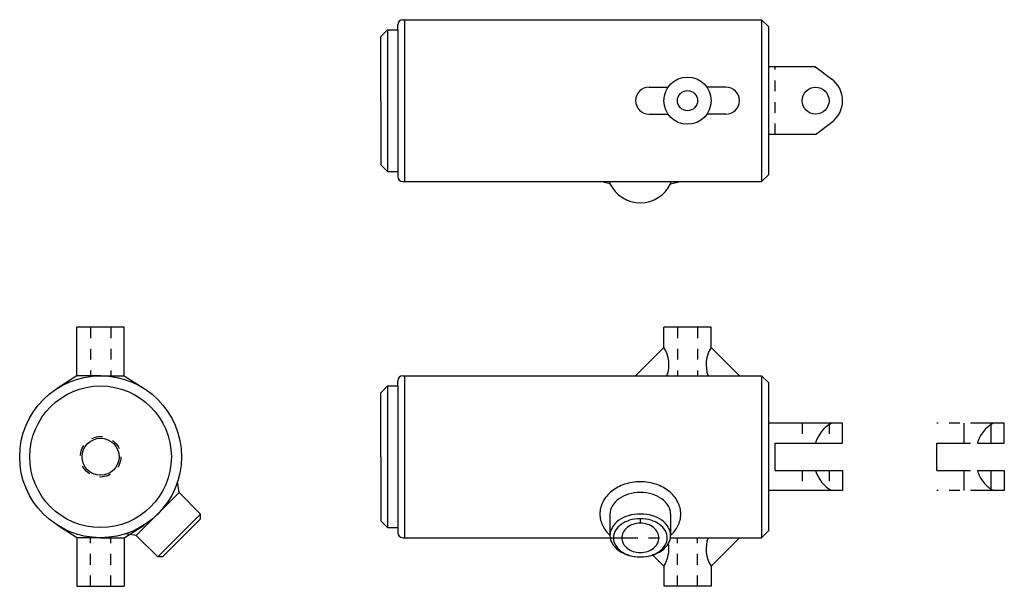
# Model space of a CAD drawing. Extents: x 2.79 to 11.92, y 2.37 to 7.61.
import ezdxf

# ---------------------------------------------------------------- set-up
doc = ezdxf.new("R2010")
doc.units = 0
doc.header["$LTSCALE"] = 0.25
doc.header["$MEASUREMENT"] = 0
for name, pattern in [('CENTER', [2, 1.25, -0.25, 0.25, -0.25]), ('HIDDEN', [0.375, 0.25, -0.125]), ('PHANTOM', [2.5, 1.25, -0.25, 0.25, -0.25, 0.25, -0.25])]:
    doc.linetypes.add(name, pattern=pattern)
doc.layers.get('0').update_dxf_attribs({"linetype": 'CONTINUOUS'})

msp = doc.modelspace()

# ---------------------------------------------------------------- linework, layer by layer
for p, q in [((6.3411, 7.6142), (9.6692, 7.6142)), ((6.3567, 7.6142), (6.3567, 6.8642)), ((9.6692, 7.6142), (9.6692, 6.1142)), ((9.7317, 7.5517), (9.6692, 7.6142)), ((6.2005, 7.5205), (6.138, 7.458)), ((6.2005, 7.5205), (6.2005, 6.208)), ((6.2005, 7.5205), (6.2942, 7.5205)), ((6.2942, 7.5205), (6.2942, 7.5674)), ((6.2942, 7.5205), (6.2942, 6.208)), ((9.7317, 7.5517), (9.7317, 6.1767)), ((6.138, 6.8642), (6.138, 7.458)), ((10.1692, 7.1767), (9.7317, 7.1767)), ((10.1692, 7.1767), (10.3192, 7.0642)), ((8.6255, 6.9892), (8.8022, 6.9892)), ((9.338, 6.9892), (9.1613, 6.9892)), ((6.138, 6.8642), (6.138, 6.2705)), ((6.3567, 6.8642), (6.3567, 6.1142)), ((8.6255, 6.7392), (8.8022, 6.7392)), ((9.338, 6.7392), (9.1613, 6.7392)), ((10.1692, 6.5517), (10.3192, 6.6642)), ((10.1692, 6.5517), (9.7317, 6.5517)), ((6.2005, 6.208), (6.138, 6.2705)), ((6.2005, 6.208), (6.2942, 6.208)), ((6.2942, 6.208), (6.2942, 6.1611)), ((9.6692, 6.1142), (9.7317, 6.1767)), ((6.3411, 6.1142), (8.263, 6.1142)), ((8.263, 6.0946), (8.1752, 6.1142)), ((8.263, 6.1142), (8.263, 6.0946)), ((8.263, 6.1142), (8.8255, 6.1142)), ((8.8255, 6.1142), (9.6692, 6.1142)), ((8.8255, 6.1142), (8.8255, 6.0946)), ((8.8255, 6.0946), (8.9133, 6.1142)), ((3.7582, 4.7651), (3.3207, 4.7651)), ((3.3207, 4.3151), (3.3207, 4.7651)), ((3.7582, 4.3151), (3.7582, 4.7651)), ((8.763, 4.5776), (8.763, 4.7651)), ((9.2005, 4.7651), (8.763, 4.7651)), ((9.2005, 4.5776), (9.2005, 4.7651)), ((8.763, 4.5776), (8.5005, 4.3151)), ((9.2005, 4.5776), (9.463, 4.3151)), ((3.3207, 4.3151), (3.1362, 4.1975)), ((3.5394, 4.3151), (3.3207, 4.3151)), ((3.5394, 4.3151), (3.7582, 4.3151)), ((3.7582, 4.3151), (3.9426, 4.1975)), ((6.3411, 4.3151), (9.6692, 4.3151)), ((6.3567, 4.3151), (6.3567, 2.8151)), ((9.7317, 4.2526), (9.6692, 4.3151)), ((9.6692, 4.3151), (9.6692, 2.8151)), ((6.2005, 4.2214), (6.138, 4.1589)), ((6.2005, 4.2214), (6.2942, 4.2214)), ((6.2005, 4.2214), (6.2005, 2.9089)), ((6.2942, 4.2214), (6.2942, 4.2682)), ((6.2942, 4.2214), (6.2942, 2.9089)), ((9.7317, 4.2526), (9.7317, 2.8776)), ((6.138, 3.5651), (6.138, 4.1589)), ((10.4192, 3.8776), (9.7317, 3.8776)), ((10.4192, 3.6916), (10.4192, 3.8776)), ((9.7942, 3.4386), (9.7942, 3.6916)), ((9.7942, 3.6916), (10.1692, 3.6916)), ((10.1692, 3.6916), (10.4192, 3.6916)), ((6.138, 3.5651), (6.138, 2.9714)), ((9.7942, 3.4386), (10.1692, 3.4386)), ((10.1692, 3.4386), (10.4192, 3.4386)), ((10.4192, 3.4386), (10.4192, 3.2526)), ((4.2686, 3.2337), (4.2529, 3.3338)), ((3.8709, 2.8359), (4.2686, 3.2337)), ((4.4675, 3.0348), (4.2686, 3.2337)), ((10.4192, 3.2526), (9.7317, 3.2526)), ((4.0698, 2.637), (4.4675, 3.0348)), ((4.4675, 2.9906), (4.4675, 3.0348)), ((8.263, 3.0348), (8.263, 2.8359)), ((8.8255, 3.0348), (8.8255, 2.8359)), ((3.3207, 2.8151), (3.1362, 2.9327)), ((3.7582, 2.8151), (3.9426, 2.9327)), ((4.2907, 2.8138), (4.4675, 2.9906)), ((6.2005, 2.9089), (6.138, 2.9714)), ((8.5442, 2.9906), (8.5442, 2.9464)), ((3.8709, 2.8359), (3.7708, 2.8517)), ((4.0698, 2.637), (3.8709, 2.8359)), ((6.2005, 2.9089), (6.2942, 2.9089)), ((6.2942, 2.9089), (6.2942, 2.862)), ((9.6692, 2.8151), (9.7317, 2.8776)), ((3.3207, 2.8151), (3.3207, 2.3651)), ((3.5394, 2.8151), (3.3207, 2.8151)), ((3.5394, 2.8151), (3.7582, 2.8151)), ((3.7582, 2.8151), (3.7582, 2.3651)), ((4.2907, 2.8138), (4.114, 2.637)), ((6.3411, 2.8151), (8.2645, 2.8151)), ((8.824, 2.8151), (9.6692, 2.8151)), ((9.2005, 2.5526), (9.463, 2.8151)), ((8.763, 2.5526), (8.661, 2.6546)), ((4.114, 2.637), (4.0698, 2.637)), ((8.763, 2.5526), (8.763, 2.3651)), ((9.2005, 2.5526), (9.2005, 2.3651)), ((3.3207, 2.3651), (3.7582, 2.3651)), ((9.2005, 2.3651), (8.763, 2.3651))]:
    msp.add_line(p, q)
at = {"linetype": 'HIDDEN'}
for p, q in [((9.7942, 6.5517), (9.7942, 7.1767)), ((3.4457, 4.7651), (3.4457, 4.3151)), ((3.6332, 4.7651), (3.6332, 4.3151)), ((8.888, 4.7651), (8.888, 4.3151)), ((9.0755, 4.7651), (9.0755, 4.3151)), ((10.0442, 3.8776), (10.0442, 3.6916)), ((10.2942, 3.8776), (10.2942, 3.6916)), ((10.0442, 3.4386), (10.0442, 3.2526)), ((10.2942, 3.4386), (10.2942, 3.2526)), ((3.4457, 2.3651), (3.4457, 2.8151)), ((3.6332, 2.3651), (3.6332, 2.8151)), ((8.888, 2.3651), (8.888, 2.8151)), ((9.0755, 2.3651), (9.0755, 2.8151))]:
    msp.add_line(p, q, dxfattribs=at)
at = {"linetype": 'PHANTOM'}
for p, q in [((11.9192, 3.8776), (11.2942, 3.8776)), ((11.5442, 3.8776), (11.5442, 3.6916)), ((11.7942, 3.8776), (11.7942, 3.6916)), ((11.9192, 3.6916), (11.9192, 3.8776)), ((11.2942, 3.6916), (11.6692, 3.6916)), ((11.2942, 3.4386), (11.2942, 3.6916)), ((11.6692, 3.6916), (11.9192, 3.6916)), ((11.2942, 3.4386), (11.6692, 3.4386)), ((11.5442, 3.4386), (11.5442, 3.2526)), ((11.6692, 3.4386), (11.9192, 3.4386)), ((11.7942, 3.4386), (11.7942, 3.2526)), ((11.9192, 3.4386), (11.9192, 3.2526)), ((11.9192, 3.2526), (11.2942, 3.2526))]:
    msp.add_line(p, q, dxfattribs=at)
at = {"linetype": 'CENTER'}
msp.add_line((8.2088, 2.8138), (8.8797, 2.8138), dxfattribs=at)
for points in [[(8.9192, 3.0348, 0.120358), (8.8922, 3.1456, 0.105023), (8.8094, 3.2462, 0.088763), (8.6913, 3.3101, 0.079916), (8.5442, 3.3338, 0.079916), (8.3972, 3.3101, 0.088763), (8.2791, 3.2462, 0.105023), (8.1963, 3.1456, 0.120358), (8.1692, 3.0348, 0.120358), (8.1963, 2.924, 0.088002), (8.263, 2.8371, 0.088763)], [(8.8255, 3.0348, 0.133256), (8.8059, 3.107, 0.106756), (8.7431, 3.1754, 0.082828), (8.6557, 3.2177, 0.071352), (8.5442, 3.2337, 0.071352), (8.4328, 3.2177, 0.082828), (8.3454, 3.1754, 0.106756), (8.2826, 3.107, 0.133256), (8.263, 3.0348, 0.133256)], [(8.8255, 2.8371, 0.088002), (8.8922, 2.924, 0.120358), (8.9192, 3.0348, 0.120358)]]:
    msp.add_lwpolyline(points, format="xyb")
for points in [[(8.263, 2.8359, 0.133256), (8.2826, 2.7637, 0.106756), (8.3454, 2.6953, 0.082828), (8.4328, 2.653, 0.071352), (8.5442, 2.637, 0.071352), (8.6557, 2.653, 0.082828), (8.7431, 2.6953, 0.106756), (8.8059, 2.7637, 0.133256), (8.8255, 2.8359, 0.133256), (8.8059, 2.9081, 0.106756), (8.7431, 2.9765, 0.082828), (8.6557, 3.0188, 0.071352), (8.5442, 3.0348, 0.071352), (8.4328, 3.0188, 0.082828), (8.3454, 2.9765, 0.106756), (8.2826, 2.9081, 0.133256)], [(8.2942, 2.8138, 0.133256), (8.3117, 2.7496, 0.106756), (8.3675, 2.6888, 0.082828), (8.4452, 2.6512, 0.071352), (8.5442, 2.637, 0.071352), (8.6433, 2.6512, 0.082828), (8.721, 2.6888, 0.106756), (8.7768, 2.7496, 0.133256), (8.7942, 2.8138, 0.133256), (8.7768, 2.878, 0.106756), (8.721, 2.9388, 0.082828), (8.6433, 2.9764, 0.071352), (8.5442, 2.9906, 0.071352), (8.4452, 2.9764, 0.082828), (8.3675, 2.9388, 0.106756), (8.3117, 2.878, 0.133256)], [(8.3727, 2.8138, 0.120998), (8.3851, 2.7635, 0.105144), (8.423, 2.7177, 0.088468), (8.477, 2.6887, 0.079456), (8.5442, 2.6779, 0.079456), (8.6115, 2.6887, 0.088468), (8.6655, 2.7177, 0.105144), (8.7034, 2.7635, 0.120998), (8.7157, 2.8138, 0.120998), (8.7034, 2.8641, 0.105144), (8.6655, 2.9099, 0.088468), (8.6115, 2.939, 0.079456), (8.5442, 2.9497, 0.079456), (8.477, 2.939, 0.088468), (8.423, 2.9099, 0.105144), (8.3851, 2.8641, 0.120998)]]:
    msp.add_lwpolyline(points, format="xyb", close=True)
for centre, radius in [((8.9817, 6.8642), 0.2188), ((8.9817, 6.8642), 0.0938), ((10.1692, 6.8642), 0.125), ((3.5394, 3.5651), 0.75), ((3.5394, 3.5651), 0.6562), ((3.5394, 3.5651), 0.1719)]:
    msp.add_circle(centre, radius)
at = {"linetype": 'HIDDEN'}
msp.add_circle((3.5394, 3.5651), 0.1875, dxfattribs=at)
for centre, radius, start, end in [((6.3411, 7.5674), 0.0469, 90, 180), ((10.1692, 6.8642), 0.25, 306.8699, 53.1301), ((8.6255, 6.8642), 0.125, 90, 270), ((9.338, 6.8642), 0.125, 270, 90), ((6.3411, 6.1611), 0.0469, 180, 270), ((8.5442, 6.2299), 0.3121, 205.69124, 334.30876), ((8.5103, 4.4177), 0.299, 339.93739, 32.33131), ((9.4532, 4.4177), 0.299, 147.66869, 200.06261), ((6.3411, 4.2682), 0.0469, 90, 180), ((10.4654, 3.6063), 0.3082, 118.3058, 163.92521), ((10.4654, 3.5239), 0.3082, 196.07479, 241.6942), ((6.3411, 2.862), 0.0469, 180, 270), ((8.5103, 2.7125), 0.299, 327.66869, 9.60545), ((9.4532, 2.7125), 0.299, 159.93739, 212.33131)]:
    msp.add_arc(centre, radius, start, end)
at = {"linetype": 'PHANTOM'}
for centre, start, end in [((11.9654, 3.6063), 118.3058, 163.92521), ((11.9654, 3.5239), 196.07479, 241.6942)]:
    msp.add_arc(centre, 0.3082, start, end, dxfattribs=at)

doc.saveas('drawing.dxf')
